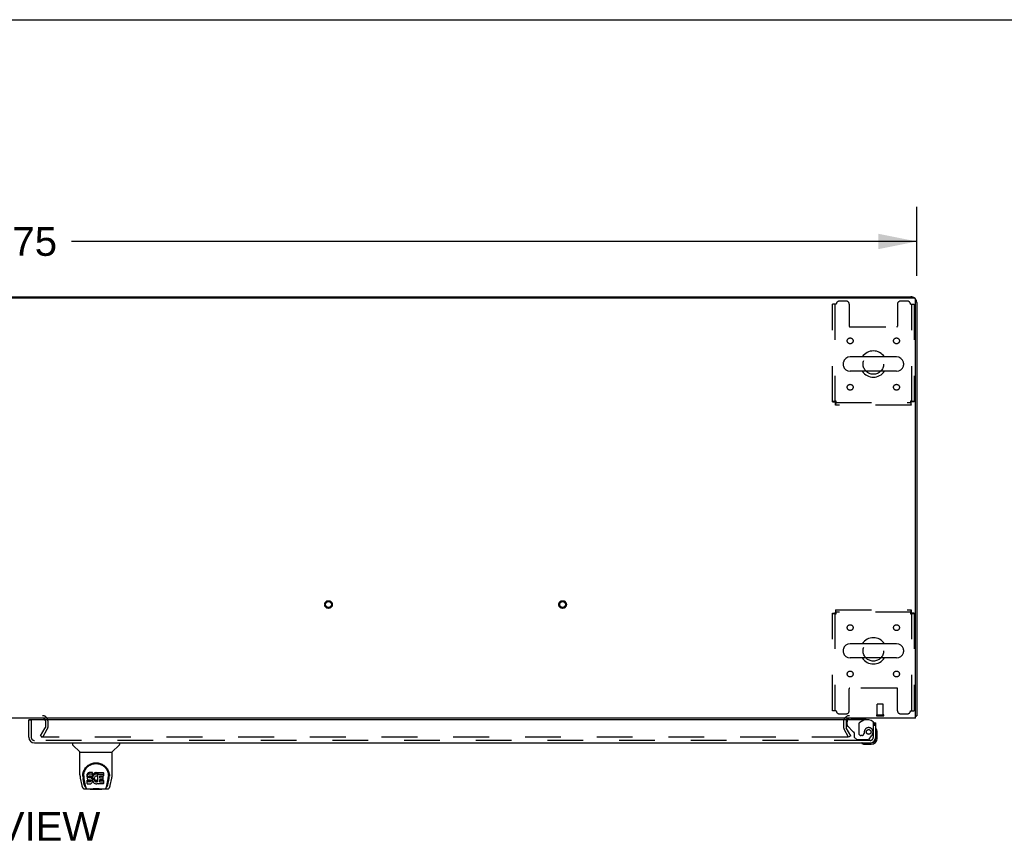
# Model space of a CAD drawing. Header units: inches. Extents: x 0 to 278, y 0 to 180.
# Tile 70 of 77: x 97 to 139, y 145 to 180. Entities that reach past the tile are written whole.
import ezdxf

# ---------------------------------------------------------------- set-up
doc = ezdxf.new("R2010")
doc.units = ezdxf.units.IN
doc.header["$LTSCALE"] = 15.310625
doc.header["$MEASUREMENT"] = 0
doc.linetypes.add('HIDDEN', pattern=[0.2, 0.1, -0.1])
doc.layers.get('0').update_dxf_attribs({"linetype": 'CONTINUOUS'})
for name, color, linetype in [('DEFAULT_2', 8, 'HIDDEN'), ('DIMENSIONS', 7, 'CONTINUOUS'), ('RIGHTHAND_DOOR_ASSEMBLY', 7, 'CONTINUOUS')]:
    doc.layers.add(name, color=color, linetype=linetype)
doc.styles.get("Standard").update_dxf_attribs({"font": 'arial.ttf'})
doc.dimstyles.new('DIMSTYLE_1', dxfattribs={"dimtxt": 1.228125, "dimasz": 1.6375, "dimexe": 0.09, "dimexo": 0.07, "dimgap": 0.0375, "dimtad": 0, "dimtih": 1, "dimtoh": 1, "dimzin": 4, "dimdsep": 46, "dimtxsty": 'Standard', "dimblk": '_FILLED', "dimblk1": '_FILLED', "dimblk2": '_FILLED', "dimcen": 0.09, "dimadec": 3, "dimazin": 1, "dimtfac": 1, "dimtdec": 3, "dimtofl": 0, "dimtmove": 0, "dimatfit": 3, "dimldrblk": '_FILLED', "dimfxl": 0, "dimtolj": 1, "dimtzin": 4, "dimarcsym": 0})

# ---------------------------------------------------------------- blocks, each defined once
blk = doc.blocks.new('_FILLED')
at = {"color": 0, "linetype": 'ByBlock'}
blk.add_solid([(0, 0), (-1, 0.2), (-1, -0.2)], dxfattribs=at)
blk = doc.blocks.new('*D1')
at = {"layer": 'DIMENSIONS', "color": 2, "linetype": 'Continuous'}
for p, q in [((57.697, 169.189), (57.697, 172.126)), ((135.447, 169.189), (135.447, 172.126)), ((57.697, 170.652), (93.812, 170.652)), ((135.447, 170.652), (99.332, 170.652))]:
    blk.add_line(p, q, dxfattribs=at)
at = {"layer": 'DIMENSIONS', "color": 2, "linetype": 'Continuous', "xscale": 1.6375, "yscale": 1.6375, "zscale": 1.6375, "rotation": 180}
blk.add_blockref('_FILLED', (57.697, 170.652), dxfattribs=at)
at = {"layer": 'DIMENSIONS', "color": 2, "linetype": 'Continuous', "xscale": 1.6375, "yscale": 1.6375, "zscale": 1.6375}
blk.add_blockref('_FILLED', (135.447, 170.652), dxfattribs=at)
at = {"layer": 'DIMENSIONS', "color": 2, "linetype": 'Continuous', "insert": (96.572, 171.266), "char_height": 1.2281, "width": 4.29159, "attachment_point": 2, "line_spacing_factor": 0.9}
blk.add_mtext('77.75', dxfattribs=at)

msp = doc.modelspace()

# ---------------------------------------------------------------- linework, layer by layer
at = {"color": 7, "linetype": 'Continuous'}
for p, q in [((0, 180.125), (278.375, 180.125)), ((65.197, 168.289), (127.947, 168.289)), ((127.947, 168.289), (127.947, 168.237)), ((132.305, 165.458), (132.305, 165.37)), ((134.58, 165.72), (132.605, 165.72)), ((134.88, 165.458), (134.88, 165.37)), ((134.58, 165.108), (132.605, 165.108)), ((132.305, 153.208), (132.305, 153.12)), ((134.58, 153.47), (132.605, 153.47)), ((134.88, 153.208), (134.88, 153.12)), ((134.58, 152.858), (132.605, 152.858)), ((135.395, 150.393), (135.447, 150.393))]:
    msp.add_line(p, q, dxfattribs=at)
at = {"color": 3, "linetype": 'Continuous'}
for p, q in [((127.947, 168.289), (135.2, 168.289)), ((57.809, 168.237), (135.335, 168.237)), ((135.395, 150.289), (135.395, 168.177)), ((135.447, 168.042), (135.447, 150.393)), ((135.395, 150.289), (57.749, 150.289))]:
    msp.add_line(p, q, dxfattribs=at)
for points in [[(135.395, 150.373), (135.395, 150.373), (135.399, 150.374), (135.403, 150.375), (135.407, 150.376), (135.411, 150.377)], [(135.411, 150.377), (135.419, 150.379), (135.423, 150.379), (135.426, 150.38), (135.429, 150.381), (135.432, 150.382), (135.435, 150.383), (135.438, 150.383), (135.44, 150.384), (135.442, 150.385), (135.443, 150.387), (135.445, 150.388), (135.446, 150.389), (135.446, 150.39), (135.447, 150.391), (135.447, 150.393)]]:
    msp.add_lwpolyline(points, dxfattribs=at)
for centre, radius, start, end in [((135.2, 168.042), 0.246, 50.5601, 90), ((135.335, 168.177), 0.06, 0, 90), ((135.2, 168.042), 0.246, 0, 39.4399), ((98.103, 150.174), 0.115, 18.0169, 64.8219), ((132.568, 150.146), 0.142, 90, 153.5334)]:
    msp.add_arc(centre, radius, start, end, dxfattribs=at)
at = {"color": 7, "linetype": 'Continuous'}
for centre, radius, start, end in [((133.593, 165.414), 0.562, 32.9567, 147.0433), ((132.449, 165.458), 0.144, 164.3697, 180), ((132.449, 165.37), 0.144, 180, 195.6303), ((132.605, 165.414), 0.306, 90, 164.3697), ((132.605, 165.414), 0.306, 195.6303, 270), ((134.58, 165.414), 0.306, 15.6303, 90), ((134.58, 165.414), 0.306, 270, 344.3697), ((134.737, 165.458), 0.144, 0, 15.6303), ((134.737, 165.37), 0.144, 344.3697, 360), ((133.593, 165.414), 0.562, 212.956, 327.044), ((133.593, 153.164), 0.562, 32.9567, 147.0433), ((132.449, 153.208), 0.144, 164.3697, 180), ((132.449, 153.12), 0.144, 180, 195.6303), ((132.605, 153.164), 0.306, 90, 164.3697), ((134.58, 153.164), 0.306, 15.6303, 90), ((134.737, 153.208), 0.144, 0, 15.6303), ((134.737, 153.12), 0.144, 344.3697, 360), ((132.605, 153.164), 0.306, 195.6303, 270), ((133.593, 153.164), 0.562, 212.956, 327.044), ((134.58, 153.164), 0.306, 270, 344.3697)]:
    msp.add_arc(centre, radius, start, end, dxfattribs=at)
at = {"layer": 'DEFAULT_2', "color": 8, "linetype": 'HIDDEN'}
for p, q in [((132.01, 167.976), (131.843, 167.976)), ((131.843, 163.798), (131.843, 167.976)), ((131.947, 167.976), (131.947, 163.798)), ((132.437, 168.101), (132.135, 168.101)), ((132.562, 167.976), (132.562, 167.031)), ((134.624, 167.976), (134.624, 167.031)), ((135.051, 168.101), (134.749, 168.101)), ((135.176, 167.976), (135.343, 167.976)), ((135.239, 163.798), (135.239, 167.976)), ((135.343, 167.976), (135.343, 163.798)), ((132.592, 167.001), (134.594, 167.001)), ((131.843, 163.798), (131.947, 163.798)), ((131.977, 163.768), (135.209, 163.768)), ((131.977, 163.664), (131.977, 163.768)), ((135.209, 163.664), (131.977, 163.664)), ((135.209, 163.664), (135.209, 163.768)), ((135.343, 163.798), (135.239, 163.798)), ((131.977, 154.914), (135.209, 154.914)), ((131.977, 154.914), (131.977, 154.81)), ((135.209, 154.81), (131.977, 154.81)), ((135.209, 154.914), (135.209, 154.81)), ((131.843, 154.78), (131.947, 154.78)), ((131.843, 150.601), (131.843, 154.78)), ((131.947, 154.78), (131.947, 150.601)), ((135.343, 154.78), (135.239, 154.78)), ((135.239, 150.601), (135.239, 154.78)), ((135.343, 154.78), (135.343, 150.601)), ((132.562, 150.601), (132.562, 151.546)), ((134.594, 151.576), (132.592, 151.576)), ((134.624, 150.601), (134.624, 151.546)), ((132.01, 150.601), (131.843, 150.601)), ((133.76, 150.436), (133.76, 150.883)), ((133.77, 150.893), (133.998, 150.893)), ((134.008, 150.436), (134.008, 150.883)), ((135.176, 150.601), (135.343, 150.601)), ((95.041, 150.393), (98.103, 150.393)), ((98.218, 150.174), (98.218, 149.885)), ((98.322, 150.174), (98.322, 149.885)), ((132.135, 150.476), (132.437, 150.476)), ((133.742, 150.436), (134.026, 150.436)), ((133.742, 150.393), (134.026, 150.393)), ((134.749, 150.476), (135.051, 150.476)), ((98.017, 149.528), (98.213, 149.868)), ((98.107, 149.476), (98.303, 149.816)), ((132.322, 150.146), (132.322, 149.885)), ((132.536, 149.476), (132.34, 149.816)), ((132.426, 150.146), (132.426, 149.885)), ((132.626, 149.528), (132.43, 149.868)), ((98.107, 149.476), (98.017, 149.528)), ((132.49, 149.476), (98.04, 149.476)), ((132.626, 149.528), (132.536, 149.476))]:
    msp.add_line(p, q, dxfattribs=at)
for points in [[(132.01, 163.831), (131.991, 163.829), (131.973, 163.826), (131.955, 163.824), (131.937, 163.822), (131.921, 163.819), (131.906, 163.817), (131.892, 163.814), (131.879, 163.812), (131.868, 163.81), (131.859, 163.807), (131.852, 163.805), (131.847, 163.803), (131.844, 163.8), (131.843, 163.798)], [(132.01, 163.831), (132.003, 163.829), (131.996, 163.826), (131.989, 163.824), (131.982, 163.822), (131.976, 163.819), (131.971, 163.817), (131.965, 163.814), (131.961, 163.812), (131.956, 163.81), (131.953, 163.807), (131.95, 163.805), (131.948, 163.803), (131.947, 163.8), (131.947, 163.798)], [(131.977, 163.768), (131.979, 163.768), (131.982, 163.77), (131.984, 163.771), (131.986, 163.774), (131.989, 163.778), (131.991, 163.782), (131.993, 163.786), (131.996, 163.792), (131.998, 163.797), (132, 163.804), (132.003, 163.81), (132.005, 163.817), (132.007, 163.824), (132.01, 163.831)], [(131.977, 163.664), (131.979, 163.665), (131.982, 163.668), (131.984, 163.673), (131.986, 163.68), (131.989, 163.69), (131.991, 163.7), (131.993, 163.713), (131.996, 163.727), (131.998, 163.742), (132, 163.758), (132.003, 163.776), (132.005, 163.794), (132.007, 163.812), (132.01, 163.831)], [(135.343, 163.798), (135.342, 163.8), (135.339, 163.803), (135.333, 163.805), (135.326, 163.807), (135.317, 163.81), (135.306, 163.812), (135.294, 163.814), (135.28, 163.817), (135.265, 163.819), (135.248, 163.822), (135.231, 163.824), (135.213, 163.826), (135.195, 163.829), (135.176, 163.831)], [(135.176, 163.831), (135.178, 163.824), (135.181, 163.817), (135.183, 163.81), (135.185, 163.804), (135.188, 163.797), (135.19, 163.792), (135.192, 163.786), (135.195, 163.782), (135.197, 163.778), (135.199, 163.774), (135.202, 163.771), (135.204, 163.77), (135.206, 163.768), (135.209, 163.768)], [(135.239, 163.798), (135.238, 163.8), (135.237, 163.803), (135.235, 163.805), (135.233, 163.807), (135.229, 163.81), (135.225, 163.812), (135.22, 163.814), (135.215, 163.817), (135.209, 163.819), (135.203, 163.822), (135.197, 163.824), (135.19, 163.826), (135.183, 163.829), (135.176, 163.831)], [(135.176, 163.831), (135.178, 163.812), (135.181, 163.794), (135.183, 163.776), (135.185, 163.758), (135.188, 163.742), (135.19, 163.727), (135.192, 163.713), (135.195, 163.7), (135.197, 163.69), (135.199, 163.68), (135.202, 163.673), (135.204, 163.668), (135.206, 163.665), (135.209, 163.664)], [(132.01, 154.747), (132.007, 154.766), (132.005, 154.784), (132.003, 154.802), (132, 154.819), (131.998, 154.836), (131.996, 154.851), (131.993, 154.865), (131.991, 154.878), (131.989, 154.888), (131.986, 154.897), (131.984, 154.905), (131.982, 154.91), (131.979, 154.913), (131.977, 154.914)], [(132.01, 154.747), (132.007, 154.754), (132.005, 154.761), (132.003, 154.768), (132, 154.774), (131.998, 154.78), (131.996, 154.786), (131.993, 154.792), (131.991, 154.796), (131.989, 154.8), (131.986, 154.804), (131.984, 154.806), (131.982, 154.808), (131.979, 154.81), (131.977, 154.81)], [(135.209, 154.914), (135.206, 154.913), (135.204, 154.91), (135.202, 154.905), (135.199, 154.897), (135.197, 154.888), (135.195, 154.878), (135.192, 154.865), (135.19, 154.851), (135.188, 154.836), (135.185, 154.819), (135.183, 154.802), (135.181, 154.784), (135.178, 154.766), (135.176, 154.747)], [(135.209, 154.81), (135.206, 154.81), (135.204, 154.808), (135.202, 154.806), (135.199, 154.804), (135.197, 154.8), (135.195, 154.796), (135.192, 154.792), (135.19, 154.786), (135.188, 154.78), (135.185, 154.774), (135.183, 154.768), (135.181, 154.761), (135.178, 154.754), (135.176, 154.747)], [(131.843, 154.78), (131.844, 154.778), (131.847, 154.775), (131.852, 154.773), (131.859, 154.771), (131.868, 154.768), (131.879, 154.766), (131.892, 154.763), (131.906, 154.761), (131.921, 154.759), (131.937, 154.756), (131.955, 154.754), (131.973, 154.752), (131.991, 154.749), (132.01, 154.747)], [(131.947, 154.78), (131.947, 154.778), (131.948, 154.775), (131.95, 154.773), (131.953, 154.771), (131.956, 154.768), (131.961, 154.766), (131.965, 154.763), (131.971, 154.761), (131.976, 154.759), (131.982, 154.756), (131.989, 154.754), (131.996, 154.752), (132.003, 154.749), (132.01, 154.747)], [(135.176, 154.747), (135.195, 154.749), (135.213, 154.752), (135.231, 154.754), (135.248, 154.756), (135.265, 154.759), (135.28, 154.761), (135.294, 154.763), (135.306, 154.766), (135.317, 154.768), (135.326, 154.771), (135.333, 154.773), (135.339, 154.775), (135.342, 154.778), (135.343, 154.78)], [(135.176, 154.747), (135.183, 154.749), (135.19, 154.752), (135.197, 154.754), (135.203, 154.756), (135.209, 154.759), (135.215, 154.761), (135.22, 154.763), (135.225, 154.766), (135.229, 154.768), (135.233, 154.771), (135.235, 154.773), (135.237, 154.775), (135.238, 154.778), (135.239, 154.78)], [(132.51, 149.494), (132.51, 149.492), (132.51, 149.49), (132.509, 149.488), (132.508, 149.486), (132.507, 149.485), (132.506, 149.483), (132.504, 149.482), (132.503, 149.48), (132.501, 149.479), (132.499, 149.478), (132.497, 149.477), (132.495, 149.477), (132.493, 149.477), (132.49, 149.476)], [(132.508, 149.502), (132.509, 149.5), (132.51, 149.498), (132.51, 149.496), (132.51, 149.494), (132.51, 149.494)]]:
    msp.add_lwpolyline(points, dxfattribs=at)
for centre, radius in [((132.603, 166.404), 0.125), ((134.582, 166.404), 0.125), ((133.593, 165.414), 0.438), ((132.603, 164.424), 0.125), ((134.582, 164.424), 0.125), ((110.315, 155.143), 0.164), ((110.315, 155.143), 0.124), ((120.315, 155.143), 0.164), ((120.315, 155.143), 0.124), ((132.603, 154.154), 0.125), ((134.582, 154.154), 0.125), ((133.593, 153.164), 0.438), ((132.603, 152.174), 0.125), ((134.582, 152.174), 0.125)]:
    msp.add_circle(centre, radius, dxfattribs=at)
for centre, radius, start, end in [((132.135, 167.976), 0.125, 90, 180), ((132.437, 167.976), 0.125, 0, 90), ((134.749, 167.976), 0.125, 90, 180), ((135.051, 167.976), 0.125, 0, 90), ((132.592, 167.031), 0.03, 180, 270), ((134.594, 167.031), 0.03, 270, 360), ((132.592, 151.546), 0.03, 90, 180), ((134.594, 151.546), 0.03, 0, 90), ((132.135, 150.601), 0.125, 180, 270), ((132.437, 150.601), 0.125, 270, 360), ((133.77, 150.883), 0.01, 90, 180), ((133.998, 150.883), 0.01, 0, 90), ((134.749, 150.601), 0.125, 180, 270), ((135.051, 150.601), 0.125, 270, 360), ((98.103, 150.174), 0.219, 0, 90), ((98.103, 150.174), 0.115, 64.8219, 90), ((98.103, 150.174), 0.115, 0, 18.0169), ((132.568, 150.146), 0.246, 90, 180), ((132.568, 150.146), 0.142, 153.5334, 180), ((133.742, 150.414), 0.0215, 90, 270), ((134.026, 150.414), 0.0215, 270, 90), ((98.185, 149.885), 0.033, 330, 360), ((98.185, 149.885), 0.137, 330, 360), ((132.459, 149.885), 0.137, 180, 210), ((132.459, 149.885), 0.033, 180, 210)]:
    msp.add_arc(centre, radius, start, end, dxfattribs=at)
at = {"layer": 'RIGHTHAND_DOOR_ASSEMBLY', "color": 7, "linetype": 'Continuous'}
for p, q in [((97.571, 150.21), (97.509, 150.21)), ((133.186, 150.21), (133.255, 150.25)), ((133.255, 150.289), (133.255, 150.25)), ((133.621, 150.085), (133.697, 150.085)), ((133.697, 149.434), (133.697, 149.477)), ((133.757, 149.69), (133.754, 149.728)), ((133.757, 149.434), (133.757, 149.69)), ((99.38, 149.231), (99.38, 149.169)), ((99.69, 148.843), (99.392, 149.141)), ((101.079, 148.843), (101.377, 149.141)), ((101.388, 149.231), (101.388, 149.169)), ((133.2, 149.174), (133.237, 149.171)), ((133.237, 149.171), (133.494, 149.171)), ((133.45, 149.231), (133.494, 149.231)), ((99.695, 148.837), (101.073, 148.837)), ((99.695, 147.865), (99.695, 148.837)), ((101.073, 147.866), (101.073, 148.837)), ((99.71, 147.722), (99.776, 147.417)), ((99.813, 147.811), (99.813, 147.81)), ((99.821, 147.897), (99.819, 147.833)), ((99.883, 147.445), (99.83, 147.715)), ((99.857, 147.824), (99.857, 147.8)), ((99.867, 147.702), (99.924, 147.41)), ((100, 147.869), (99.998, 147.845)), ((99.998, 147.778), (99.998, 147.845)), ((100, 147.802), (99.998, 147.778)), ((99.998, 147.778), (99.999, 147.754)), ((99.999, 147.754), (100.003, 147.731)), ((100.005, 147.892), (100, 147.869)), ((100, 147.802), (100, 147.869)), ((100.005, 147.825), (100, 147.802)), ((100.003, 147.731), (100.011, 147.709)), ((100.014, 147.915), (100.005, 147.892)), ((100.005, 147.825), (100.005, 147.892)), ((100.014, 147.848), (100.005, 147.825)), ((100.011, 147.709), (100.024, 147.689)), ((100.028, 147.934), (100.014, 147.915)), ((100.014, 147.848), (100.014, 147.915)), ((100.028, 147.868), (100.014, 147.848)), ((100.024, 147.689), (100.04, 147.671)), ((100.037, 147.942), (100.028, 147.934)), ((100.028, 147.868), (100.028, 147.934)), ((100.037, 147.876), (100.028, 147.868)), ((100.046, 147.949), (100.037, 147.942)), ((100.037, 147.876), (100.037, 147.942)), ((100.046, 147.882), (100.037, 147.876)), ((100.04, 147.671), (100.06, 147.658)), ((100.068, 147.959), (100.046, 147.949)), ((100.046, 147.882), (100.046, 147.949)), ((100.068, 147.892), (100.046, 147.882)), ((100.06, 147.658), (100.071, 147.654)), ((100.091, 147.966), (100.068, 147.959)), ((100.068, 147.892), (100.068, 147.959)), ((100.091, 147.899), (100.068, 147.892)), ((100.069, 147.767), (100.07, 147.782)), ((100.07, 147.759), (100.069, 147.767)), ((100.07, 147.782), (100.072, 147.797)), ((100.07, 147.759), (100.07, 147.782)), ((100.072, 147.752), (100.07, 147.759)), ((100.071, 147.654), (100.083, 147.652)), ((100.072, 147.797), (100.075, 147.803)), ((100.072, 147.752), (100.072, 147.797)), ((100.077, 147.746), (100.072, 147.752)), ((100.075, 147.803), (100.081, 147.808)), ((100.077, 147.746), (100.077, 147.805)), ((100.083, 147.742), (100.077, 147.746)), ((100.081, 147.808), (100.095, 147.813)), ((100.083, 147.808), (100.082, 147.809)), ((100.097, 147.804), (100.083, 147.808)), ((100.083, 147.742), (100.083, 147.808)), ((100.097, 147.738), (100.083, 147.742)), ((100.083, 147.652), (100.131, 147.651)), ((100.231, 147.966), (100.091, 147.966)), ((100.091, 147.899), (100.091, 147.966)), ((100.231, 147.899), (100.091, 147.899)), ((100.095, 147.813), (100.11, 147.814)), ((100.121, 147.805), (100.097, 147.804)), ((100.097, 147.738), (100.097, 147.804)), ((100.121, 147.738), (100.097, 147.738)), ((100.11, 147.814), (100.223, 147.814)), ((100.145, 147.804), (100.121, 147.805)), ((100.121, 147.738), (100.121, 147.805)), ((100.145, 147.737), (100.121, 147.738)), ((100.131, 147.651), (100.138, 147.651)), ((100.138, 147.651), (100.145, 147.648)), ((100.169, 147.799), (100.145, 147.804)), ((100.145, 147.737), (100.145, 147.804)), ((100.169, 147.732), (100.145, 147.737)), ((100.18, 147.794), (100.169, 147.799)), ((100.169, 147.732), (100.169, 147.799)), ((100.18, 147.727), (100.169, 147.732)), ((100.19, 147.787), (100.18, 147.794)), ((100.18, 147.727), (100.18, 147.794)), ((100.19, 147.72), (100.18, 147.727)), ((100.207, 147.77), (100.19, 147.787)), ((100.19, 147.72), (100.19, 147.787)), ((100.207, 147.703), (100.19, 147.72)), ((100.22, 147.75), (100.207, 147.77)), ((100.207, 147.703), (100.207, 147.77)), ((100.22, 147.683), (100.207, 147.703)), ((100.229, 147.728), (100.22, 147.75)), ((100.22, 147.683), (100.22, 147.75)), ((100.229, 147.661), (100.22, 147.683)), ((100.223, 147.814), (100.229, 147.814)), ((100.229, 147.814), (100.23, 147.82)), ((100.23, 147.724), (100.229, 147.728)), ((100.229, 147.661), (100.229, 147.728)), ((100.236, 147.638), (100.229, 147.661)), ((100.23, 147.82), (100.232, 147.833)), ((100.235, 147.802), (100.23, 147.758)), ((100.23, 147.691), (100.23, 147.758)), ((100.235, 147.735), (100.23, 147.691)), ((100.23, 147.691), (100.231, 147.669)), ((100.232, 147.923), (100.231, 147.966)), ((100.231, 147.899), (100.231, 147.966)), ((100.232, 147.856), (100.231, 147.899)), ((100.231, 147.669), (100.234, 147.646)), ((100.232, 147.856), (100.232, 147.923)), ((100.232, 147.833), (100.232, 147.856)), ((100.239, 147.824), (100.235, 147.802)), ((100.235, 147.735), (100.235, 147.802)), ((100.239, 147.757), (100.235, 147.735)), ((100.245, 147.845), (100.239, 147.824)), ((100.239, 147.757), (100.239, 147.824)), ((100.245, 147.779), (100.239, 147.757)), ((100.254, 147.866), (100.245, 147.845)), ((100.245, 147.779), (100.245, 147.845)), ((100.254, 147.799), (100.245, 147.779)), ((100.265, 147.885), (100.254, 147.866)), ((100.254, 147.799), (100.254, 147.866)), ((100.265, 147.819), (100.254, 147.799)), ((100.277, 147.904), (100.265, 147.885)), ((100.265, 147.819), (100.265, 147.885)), ((100.277, 147.837), (100.265, 147.819)), ((100.292, 147.92), (100.277, 147.904)), ((100.277, 147.837), (100.277, 147.904)), ((100.292, 147.854), (100.277, 147.837)), ((100.308, 147.936), (100.292, 147.92)), ((100.292, 147.854), (100.292, 147.92)), ((100.308, 147.869), (100.292, 147.854)), ((100.304, 147.733), (100.3, 147.706)), ((100.3, 147.706), (100.3, 147.68)), ((100.3, 147.68), (100.301, 147.666)), ((100.301, 147.666), (100.301, 147.706)), ((100.301, 147.666), (100.304, 147.654)), ((100.303, 147.726), (100.304, 147.72)), ((100.308, 147.746), (100.304, 147.733)), ((100.304, 147.72), (100.314, 147.696)), ((100.304, 147.654), (100.304, 147.72)), ((100.304, 147.654), (100.314, 147.629)), ((100.327, 147.949), (100.308, 147.936)), ((100.308, 147.869), (100.308, 147.936)), ((100.327, 147.882), (100.308, 147.869)), ((100.313, 147.758), (100.308, 147.746)), ((100.327, 147.781), (100.313, 147.758)), ((100.314, 147.696), (100.328, 147.672)), ((100.314, 147.629), (100.314, 147.696)), ((100.347, 147.957), (100.327, 147.949)), ((100.327, 147.882), (100.327, 147.949)), ((100.347, 147.891), (100.327, 147.882)), ((100.336, 147.791), (100.327, 147.781)), ((100.328, 147.672), (100.336, 147.662)), ((100.328, 147.606), (100.328, 147.672)), ((100.346, 147.799), (100.336, 147.791)), ((100.336, 147.662), (100.347, 147.653)), ((100.336, 147.596), (100.336, 147.662)), ((100.371, 147.809), (100.346, 147.799)), ((100.369, 147.962), (100.347, 147.957)), ((100.347, 147.891), (100.347, 147.957)), ((100.369, 147.896), (100.347, 147.891)), ((100.347, 147.653), (100.358, 147.646)), ((100.347, 147.587), (100.347, 147.653)), ((100.391, 147.965), (100.369, 147.962)), ((100.369, 147.896), (100.369, 147.962)), ((100.391, 147.898), (100.369, 147.896)), ((100.384, 147.813), (100.371, 147.809)), ((100.398, 147.812), (100.384, 147.813)), ((100.391, 147.965), (100.414, 147.964)), ((100.391, 147.898), (100.391, 147.965)), ((100.414, 147.897), (100.391, 147.898)), ((100.411, 147.809), (100.398, 147.812)), ((100.423, 147.804), (100.411, 147.809)), ((100.425, 147.962), (100.414, 147.964)), ((100.414, 147.897), (100.414, 147.964)), ((100.425, 147.896), (100.414, 147.897)), ((100.423, 147.644), (100.435, 147.65)), ((100.435, 147.959), (100.425, 147.962)), ((100.425, 147.896), (100.425, 147.962)), ((100.435, 147.892), (100.425, 147.896)), ((100.455, 147.875), (100.429, 147.807)), ((100.454, 147.947), (100.435, 147.959)), ((100.435, 147.892), (100.435, 147.959)), ((100.454, 147.88), (100.435, 147.892)), ((100.435, 147.65), (100.446, 147.657)), ((100.435, 147.583), (100.435, 147.65)), ((100.446, 147.657), (100.446, 147.591)), ((100.452, 147.656), (100.464, 147.639)), ((100.454, 147.947), (100.454, 147.88)), ((100.456, 147.943), (100.456, 147.88)), ((100.464, 147.964), (100.701, 147.964)), ((100.464, 147.572), (100.464, 147.964)), ((100.464, 147.897), (100.701, 147.897)), ((100.534, 147.809), (100.534, 147.742)), ((100.535, 147.651), (100.535, 147.573)), ((100.701, 147.814), (100.539, 147.814)), ((100.539, 147.804), (100.67, 147.804)), ((100.539, 147.737), (100.67, 147.737)), ((100.67, 147.655), (100.54, 147.655)), ((100.674, 147.8), (100.674, 147.66)), ((100.705, 147.959), (100.705, 147.818)), ((100.845, 147.41), (100.901, 147.699)), ((100.886, 147.445), (100.939, 147.715)), ((100.901, 147.699), (100.902, 147.703)), ((100.948, 147.897), (100.949, 147.833)), ((100.955, 147.81), (100.955, 147.811)), ((100.993, 147.417), (101.058, 147.722)), ((99.9, 147.262), (100.126, 147.262)), ((99.934, 147.341), (99.941, 147.341)), ((99.94, 147.345), (99.943, 147.336)), ((99.944, 147.335), (99.943, 147.336)), ((99.986, 147.262), (99.98, 147.262)), ((99.986, 147.262), (99.985, 147.262)), ((100.001, 147.493), (100.001, 147.634)), ((100.064, 147.639), (100.005, 147.639)), ((100.005, 147.572), (100.005, 147.639)), ((100.064, 147.572), (100.005, 147.572)), ((100.006, 147.488), (100.15, 147.488)), ((100.125, 147.64), (100.064, 147.639)), ((100.064, 147.572), (100.064, 147.639)), ((100.125, 147.573), (100.064, 147.572)), ((100.14, 147.641), (100.125, 147.64)), ((100.125, 147.573), (100.125, 147.64)), ((100.14, 147.574), (100.125, 147.573)), ((100.146, 147.243), (100.126, 147.263)), ((100.147, 147.644), (100.14, 147.641)), ((100.14, 147.574), (100.14, 147.641)), ((100.147, 147.577), (100.14, 147.574)), ((100.145, 147.648), (100.151, 147.644)), ((100.622, 147.243), (100.146, 147.243)), ((100.149, 147.646), (100.147, 147.644)), ((100.147, 147.577), (100.147, 147.644)), ((100.152, 147.583), (100.147, 147.577)), ((100.15, 147.488), (100.162, 147.489)), ((100.151, 147.644), (100.156, 147.638)), ((100.152, 147.583), (100.152, 147.642)), ((100.162, 147.595), (100.152, 147.583)), ((100.156, 147.638), (100.163, 147.624)), ((100.162, 147.595), (100.162, 147.626)), ((100.164, 147.602), (100.162, 147.595)), ((100.162, 147.489), (100.173, 147.493)), ((100.163, 147.624), (100.165, 147.609)), ((100.164, 147.602), (100.164, 147.614)), ((100.165, 147.609), (100.164, 147.602)), ((100.173, 147.493), (100.192, 147.507)), ((100.192, 147.507), (100.209, 147.524)), ((100.209, 147.524), (100.216, 147.534)), ((100.216, 147.534), (100.222, 147.545)), ((100.222, 147.545), (100.23, 147.567)), ((100.23, 147.567), (100.236, 147.59)), ((100.234, 147.646), (100.239, 147.625)), ((100.238, 147.614), (100.236, 147.638)), ((100.236, 147.59), (100.238, 147.614)), ((100.238, 147.614), (100.238, 147.629)), ((100.239, 147.625), (100.246, 147.604)), ((100.246, 147.604), (100.267, 147.564)), ((100.267, 147.564), (100.28, 147.546)), ((100.28, 147.546), (100.295, 147.529)), ((100.295, 147.529), (100.311, 147.514)), ((100.311, 147.514), (100.329, 147.5)), ((100.314, 147.629), (100.328, 147.606)), ((100.328, 147.606), (100.336, 147.596)), ((100.329, 147.5), (100.339, 147.495)), ((100.336, 147.596), (100.347, 147.587)), ((100.339, 147.495), (100.349, 147.492)), ((100.347, 147.587), (100.358, 147.579)), ((100.349, 147.492), (100.371, 147.486)), ((100.358, 147.646), (100.37, 147.641)), ((100.358, 147.579), (100.358, 147.646)), ((100.358, 147.579), (100.37, 147.574)), ((100.37, 147.641), (100.383, 147.639)), ((100.37, 147.574), (100.37, 147.641)), ((100.37, 147.574), (100.383, 147.572)), ((100.371, 147.486), (100.393, 147.484)), ((100.383, 147.639), (100.397, 147.638)), ((100.383, 147.572), (100.383, 147.639)), ((100.383, 147.572), (100.397, 147.572)), ((100.393, 147.484), (100.415, 147.487)), ((100.397, 147.638), (100.41, 147.64)), ((100.397, 147.572), (100.397, 147.638)), ((100.397, 147.572), (100.41, 147.574)), ((100.41, 147.64), (100.423, 147.644)), ((100.41, 147.574), (100.41, 147.64)), ((100.41, 147.574), (100.423, 147.578)), ((100.415, 147.487), (100.436, 147.493)), ((100.423, 147.578), (100.423, 147.644)), ((100.423, 147.578), (100.435, 147.583)), ((100.435, 147.583), (100.446, 147.591)), ((100.436, 147.493), (100.455, 147.505)), ((100.452, 147.589), (100.464, 147.572)), ((100.466, 147.505), (100.455, 147.505)), ((100.455, 147.505), (100.455, 147.505)), ((100.466, 147.492), (100.466, 147.505)), ((100.702, 147.488), (100.47, 147.488)), ((100.54, 147.636), (100.702, 147.636)), ((100.54, 147.569), (100.702, 147.569)), ((100.622, 147.243), (100.643, 147.263)), ((100.642, 147.262), (100.869, 147.262)), ((100.706, 147.631), (100.706, 147.492)), ((100.784, 147.262), (100.783, 147.262)), ((100.825, 147.336), (100.829, 147.345)), ((100.825, 147.335), (100.825, 147.336)), ((100.827, 147.341), (100.834, 147.341))]:
    msp.add_line(p, q, dxfattribs=at)
at = {"layer": 'RIGHTHAND_DOOR_ASSEMBLY', "color": 3, "linetype": 'Continuous'}
for p, q in [((97.509, 149.477), (97.509, 150.21)), ((133.405, 150.21), (97.571, 150.21)), ((133.697, 149.477), (133.697, 150.085)), ((97.756, 149.231), (133.45, 149.231))]:
    msp.add_line(p, q, dxfattribs=at)
at = {"layer": 'RIGHTHAND_DOOR_ASSEMBLY', "color": 8, "linetype": 'HIDDEN'}
for p, q in [((97.613, 150.21), (97.613, 149.477)), ((132.625, 150.289), (133.255, 150.289)), ((133.017, 150.112), (133.186, 150.21)), ((132.468, 150.009), (132.468, 150.132)), ((132.716, 149.719), (132.497, 149.939)), ((132.967, 150.025), (132.967, 149.646)), ((133.593, 150.085), (133.621, 150.085)), ((133.593, 149.477), (133.593, 150.085)), ((133.45, 149.335), (97.756, 149.335)), ((132.775, 149.661), (132.775, 149.482)), ((132.775, 149.482), (132.901, 149.356)), ((133.352, 149.356), (132.901, 149.356)), ((133.098, 149.548), (133.065, 149.548)), ((133.196, 149.646), (133.196, 149.635)), ((133.417, 149.39), (133.518, 149.534))]:
    msp.add_line(p, q, dxfattribs=at)
at = {"layer": 'RIGHTHAND_DOOR_ASSEMBLY', "color": 7, "linetype": 'Continuous'}
for points in [[(99.814, 147.823), (99.816, 147.865), (99.823, 147.914), (99.834, 147.961), (99.848, 148.006), (99.865, 148.047), (99.885, 148.087), (99.907, 148.124), (99.932, 148.159), (99.959, 148.191), (99.989, 148.222), (100.02, 148.25), (100.054, 148.276), (100.09, 148.299), (100.127, 148.32), (100.167, 148.338), (100.208, 148.353), (100.251, 148.365), (100.295, 148.374), (100.34, 148.379), (100.385, 148.381), (100.43, 148.379), (100.474, 148.374), (100.518, 148.365), (100.561, 148.353), (100.602, 148.338), (100.642, 148.32), (100.679, 148.299), (100.715, 148.275), (100.749, 148.25), (100.78, 148.221), (100.81, 148.191), (100.837, 148.158), (100.862, 148.123), (100.884, 148.086), (100.904, 148.047), (100.921, 148.005), (100.935, 147.96), (100.946, 147.914), (100.953, 147.864), (100.955, 147.823)], [(99.857, 147.824), (99.858, 147.844), (99.859, 147.868), (99.862, 147.892), (99.866, 147.916), (99.87, 147.939), (99.876, 147.962), (99.883, 147.985), (99.89, 148.007), (99.899, 148.029), (99.908, 148.05), (99.919, 148.07), (99.93, 148.09), (99.941, 148.109), (99.953, 148.127), (99.966, 148.144), (99.979, 148.161), (99.993, 148.176), (100.007, 148.191), (100.021, 148.205), (100.036, 148.219), (100.051, 148.232), (100.066, 148.244), (100.082, 148.255), (100.097, 148.265), (100.113, 148.275), (100.129, 148.284), (100.145, 148.293), (100.161, 148.301), (100.176, 148.308), (100.192, 148.314), (100.208, 148.32), (100.224, 148.326), (100.24, 148.33), (100.256, 148.335), (100.272, 148.338), (100.288, 148.342), (100.304, 148.344), (100.32, 148.347), (100.336, 148.348), (100.352, 148.349), (100.368, 148.35), (100.384, 148.35), (100.399, 148.35), (100.415, 148.35), (100.431, 148.348), (100.447, 148.347), (100.463, 148.344), (100.479, 148.342), (100.495, 148.339), (100.511, 148.335), (100.527, 148.331), (100.543, 148.326), (100.559, 148.321), (100.575, 148.315), (100.591, 148.308), (100.607, 148.301), (100.623, 148.293), (100.639, 148.285), (100.655, 148.276), (100.671, 148.266), (100.686, 148.255), (100.701, 148.244), (100.717, 148.232), (100.732, 148.22), (100.747, 148.206), (100.761, 148.192), (100.775, 148.177), (100.789, 148.161), (100.802, 148.144), (100.815, 148.127), (100.827, 148.109), (100.839, 148.09), (100.85, 148.07), (100.86, 148.05), (100.869, 148.029), (100.878, 148.008), (100.886, 147.985), (100.892, 147.963), (100.898, 147.94), (100.903, 147.916), (100.907, 147.892), (100.909, 147.868), (100.911, 147.844), (100.911, 147.824)], [(99.695, 147.865), (99.696, 147.833), (99.699, 147.793), (99.705, 147.753), (99.71, 147.722)], [(99.813, 147.811), (99.813, 147.815), (99.814, 147.823)], [(99.857, 147.8), (99.858, 147.784), (99.859, 147.756), (99.862, 147.728), (99.867, 147.702)], [(100.902, 147.703), (100.903, 147.706), (100.903, 147.709), (100.904, 147.712), (100.904, 147.715), (100.905, 147.719), (100.905, 147.722), (100.906, 147.725), (100.906, 147.729), (100.907, 147.732), (100.907, 147.736), (100.908, 147.74), (100.908, 147.744), (100.909, 147.748), (100.909, 147.752), (100.909, 147.756), (100.91, 147.76), (100.91, 147.764), (100.91, 147.769), (100.911, 147.774), (100.911, 147.778), (100.911, 147.783), (100.911, 147.788), (100.911, 147.793), (100.911, 147.798), (100.911, 147.824)], [(100.955, 147.823), (100.955, 147.816), (100.955, 147.811)], [(101.058, 147.722), (101.064, 147.752), (101.069, 147.792), (101.072, 147.832), (101.073, 147.866)], [(99.776, 147.417), (99.778, 147.404), (99.783, 147.385), (99.788, 147.369), (99.793, 147.354), (99.799, 147.34), (99.805, 147.328), (99.812, 147.316), (99.819, 147.306), (99.827, 147.296), (99.836, 147.287), (99.846, 147.279), (99.858, 147.273), (99.87, 147.267), (99.883, 147.264), (99.896, 147.263), (99.9, 147.262)], [(99.924, 147.41), (99.926, 147.398), (99.929, 147.384), (99.933, 147.371), (99.936, 147.358), (99.94, 147.345)], [(99.944, 147.335), (99.949, 147.323), (99.955, 147.31), (99.961, 147.299), (99.968, 147.29), (99.976, 147.282), (99.984, 147.275), (99.993, 147.269), (100.002, 147.265), (100.012, 147.263), (100.02, 147.262)], [(100.005, 147.639), (100.005, 147.639), (100.004, 147.639), (100.004, 147.639), (100.003, 147.638), (100.003, 147.638), (100.003, 147.638), (100.002, 147.638), (100.002, 147.637), (100.002, 147.637), (100.001, 147.636), (100.001, 147.636), (100.001, 147.635), (100.001, 147.635), (100.001, 147.634)], [(100.005, 147.572), (100.005, 147.572), (100.004, 147.572), (100.004, 147.572), (100.003, 147.572), (100.003, 147.571), (100.003, 147.571), (100.002, 147.571), (100.002, 147.57), (100.002, 147.57), (100.001, 147.57), (100.001, 147.569), (100.001, 147.569), (100.001, 147.568), (100.001, 147.567)], [(100.101, 147.262), (100.121, 147.263), (100.143, 147.265), (100.167, 147.267), (100.191, 147.269), (100.217, 147.272), (100.244, 147.275), (100.271, 147.278), (100.3, 147.28), (100.329, 147.282), (100.358, 147.283), (100.387, 147.283), (100.416, 147.283), (100.445, 147.282), (100.474, 147.28), (100.502, 147.278), (100.528, 147.275), (100.555, 147.272), (100.58, 147.269), (100.604, 147.267), (100.626, 147.264), (100.648, 147.263), (100.668, 147.262)], [(100.101, 147.262), (100.123, 147.263), (100.15, 147.265), (100.177, 147.267), (100.234, 147.273)], [(100.234, 147.273), (100.263, 147.276), (100.293, 147.278), (100.323, 147.28), (100.353, 147.281), (100.384, 147.281), (100.414, 147.281), (100.445, 147.28), (100.475, 147.278), (100.505, 147.276), (100.534, 147.273), (100.591, 147.267)], [(100.591, 147.267), (100.619, 147.265), (100.645, 147.263), (100.668, 147.262)], [(100.749, 147.262), (100.756, 147.263), (100.766, 147.265), (100.776, 147.269), (100.785, 147.275), (100.793, 147.282), (100.8, 147.29), (100.807, 147.299), (100.813, 147.31), (100.82, 147.322), (100.825, 147.335)], [(100.829, 147.345), (100.832, 147.358), (100.836, 147.371), (100.839, 147.384), (100.842, 147.398), (100.845, 147.41)], [(100.869, 147.262), (100.872, 147.263), (100.885, 147.264), (100.898, 147.267), (100.91, 147.272), (100.922, 147.279), (100.932, 147.287), (100.941, 147.296), (100.95, 147.305), (100.957, 147.316), (100.963, 147.327), (100.969, 147.34), (100.975, 147.353), (100.98, 147.369), (100.985, 147.385), (100.99, 147.404), (100.993, 147.417)]]:
    msp.add_lwpolyline(points, dxfattribs=at)
at = {"layer": 'RIGHTHAND_DOOR_ASSEMBLY', "color": 8, "linetype": 'HIDDEN'}
msp.add_circle((133.393, 149.698), 0.101, dxfattribs=at)
at = {"layer": 'RIGHTHAND_DOOR_ASSEMBLY', "color": 3, "linetype": 'Continuous'}
for centre, radius, start, end in [((97.571, 150.19), 0.02, 90, 180), ((133.405, 149.96), 0.25, 0, 90), ((97.756, 149.477), 0.246, 180, 270), ((133.45, 149.477), 0.246, 270, 360)]:
    msp.add_arc(centre, radius, start, end, dxfattribs=at)
at = {"layer": 'RIGHTHAND_DOOR_ASSEMBLY', "color": 8, "linetype": 'HIDDEN'}
for centre, radius, start, end in [((132.625, 150.132), 0.157, 150.1697, 180), ((132.568, 150.009), 0.1, 180, 225), ((133.067, 150.025), 0.1, 120.092, 180), ((133.589, 149.635), 0.393, 162.0702, 178.3401), ((133.393, 149.698), 0.187, 343.1561, 162.1518), ((97.756, 149.477), 0.142, 180, 270), ((132.787, 149.79), 0.1, 225, 248.3904), ((132.736, 149.661), 0.039, 0, 68.3904), ((133.065, 149.646), 0.098, 180, 270), ((133.098, 149.646), 0.098, 270, 360), ((133.352, 149.435), 0.079, 270, 324.9), ((133.45, 149.477), 0.142, 270, 360), ((133.203, 149.756), 0.386, 324.9, 343.1561)]:
    msp.add_arc(centre, radius, start, end, dxfattribs=at)
at = {"layer": 'RIGHTHAND_DOOR_ASSEMBLY', "color": 7, "linetype": 'Continuous'}
for centre, radius, start, end in [((132.625, 150.132), 0.157, 90, 150.1697), ((133.712, 149.811), 0.015, 96.3796, 180), ((133.708, 149.811), 0.015, 30.8899, 83.6204), ((133.507, 149.69), 0.25, 0, 30.8899), ((133.494, 149.434), 0.263, 270, 360), ((133.494, 149.434), 0.203, 270, 360), ((99.42, 149.169), 0.0394, 180, 225), ((101.349, 149.169), 0.0394, 315, 360), ((133.117, 149.216), 0.015, 90, 173.6204), ((133.117, 149.219), 0.015, 186.3796, 239.1101), ((133.237, 149.421), 0.25, 239.1101, 270), ((99.703, 148.857), 0.0197, 225, 262.5), ((101.065, 148.857), 0.0197, 277.5, 315)]:
    msp.add_arc(centre, radius, start, end, dxfattribs=at)
for centre, major_axis, ratio, start_param, end_param in [((100.384, 147.823), (0, 0.565), 0.999848, 1.137008, 1.76365), ((100.425, 147.808), (0, 0.00448), 1, -3.557718, -1.937287), ((100.448, 147.654), (0, 0.00448), 1, 0, 0.651783), ((100.448, 147.654), (0.00448, 0), 1, 0.594971, 1.570796), ((100.451, 147.943), (0, 0.00448), 1, -1.566905, -0.665444), ((100.451, 147.877), (0.00448, 0), 1, 0.003842, 0.905353), ((100.539, 147.809), (0.00448, 0), 1, 1.570796, 3.141593), ((100.539, 147.742), (0.00448, 0), 1, -3.141593, -1.570796), ((100.539, 147.809), (0, 0.00448), 1, 1.96475, 3.141593), ((100.54, 147.651), (0.00448, 0), 1, 1.570796, 3.141593), ((100.67, 147.8), (0.00448, 0), 1, 0, 1.570796), ((100.67, 147.733), (0.00448, 0), 1, 0, 1.570796), ((100.67, 147.66), (0.00448, 0), 1, -1.570796, 0), ((100.701, 147.959), (0.00448, 0), 1, 0, 1.570796), ((100.701, 147.893), (0.00448, 0), 1, 0, 1.570796), ((100.701, 147.818), (0.00448, 0), 1, -1.570796, 0), ((100.384, 147.823), (0, 0.565), 0.999848, 4.519536, 5.145564), ((99.94, 147.696), (0.007, 0.354), 0.213027, -3.923008, -3.13761), ((100.006, 147.493), (0, 0.00483), 1, -4.712389, -3.141593), ((100.448, 147.587), (0.00448, 0), 1, 0.594971, 2.222579), ((100.47, 147.492), (0.00448, 0), 1, -3.141593, -1.570796), ((100.54, 147.64), (0.00448, 0), 1, -3.141593, -1.570796), ((100.54, 147.573), (0.00448, 0), 1, -3.141593, -1.570796), ((100.702, 147.631), (0.00448, 0), 1, 0, 1.570796), ((100.702, 147.564), (0.00448, 0), 1, 0, 1.570796), ((100.702, 147.492), (0.00448, 0), 1, -1.570796, 0), ((100.828, 147.696), (-0.007, 0.354), 0.213027, -3.145575, -2.360177)]:
    msp.add_ellipse(centre, major_axis=major_axis, ratio=ratio, start_param=start_param, end_param=end_param, dxfattribs=at)

# ---------------------------------------------------------------- texts
at = {"layer": 'DIMENSIONS', "color": 2, "linetype": 'Continuous', "insert": (96.373, 146.277), "char_height": 1.2281, "width": 8.3686, "attachment_point": 2, "line_spacing_factor": 0.9}
msp.add_mtext('TOP VIEW', dxfattribs=at)

# ---------------------------------------------------------------- dimensions: what is measured, and where the dimension line sits
at = {"layer": 'DIMENSIONS', "color": 2, "linetype": 'Continuous'}
dim = msp.add_linear_dim(base=(57.697, 170.652), p1=(135.447, 172.196), p2=(57.697, 172.196), angle=180, dimstyle='DIMSTYLE_1', dxfattribs=at)
dim.commit()
dim.dimension.update_dxf_attribs({"geometry": '*D1', "text_midpoint": (96.576, 170.636), "dimtype": 160})

doc.saveas('drawing.dxf')
